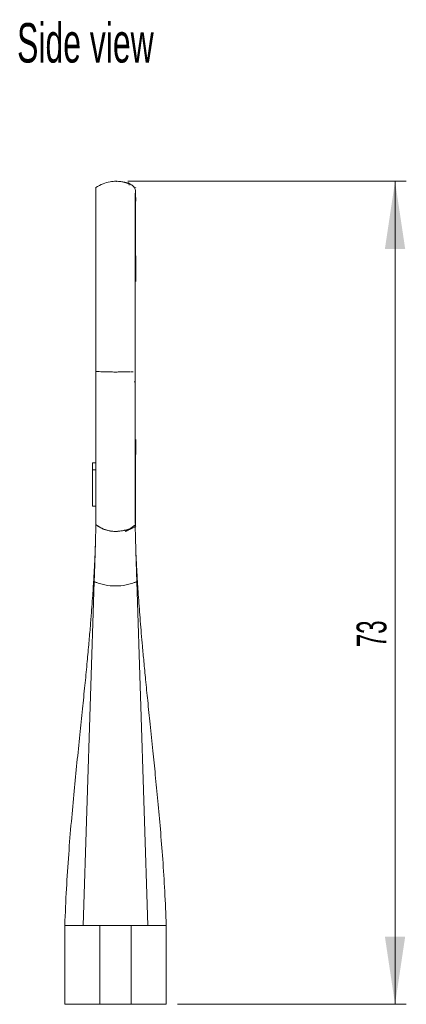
# Model space of a CAD drawing. Header units: millimetres. Extents: x 51 to 216, y 53 to 199.
# Tile 2 of 2: x 181 to 216, y 67 to 154. Entities that reach past the tile are written whole.
import ezdxf

# ---------------------------------------------------------------- set-up
doc = ezdxf.new("R2010")
doc.units = ezdxf.units.MM
doc.header["$PDSIZE"] = -1
doc.linetypes.add('PHANTOM', pattern=[12.7, 6.35, -1.27, 1.27, -1.27, 1.27, -1.27])
doc.styles.add('SLDTEXTSTYLE0', font='TXT', dxfattribs={"width": 0.605})
doc.dimstyles.new('SLDDIMSTYLE2', dxfattribs={"dimtxt": 2.568319, "dimasz": 6, "dimexe": 0, "dimexo": 0.0625, "dimgap": 0.64208, "dimtad": 1, "dimrnd": 1e-09, "dimzin": 12, "dimdsep": 46, "dimtxsty": 'SLDTEXTSTYLE0', "dimsah": 1, "dimcen": 0.09, "dimadec": 0, "dimazin": 3, "dimtfac": 1, "dimtofl": 0, "dimtmove": 0, "dimatfit": 3, "dimfxl": 1, "dimfrac": 2, "dimtolj": 1, "dimtzin": 12, "dimarcsym": 0})

# ---------------------------------------------------------------- blocks, each defined once
blk = doc.blocks.new('*D4')
at = {"color": 7, "linetype": 'Continuous', "lineweight": 0}
for p, q in [((191.063, 140.087), (215.784, 140.087)), ((214.784, 140.087), (214.784, 67.087)), ((195.482, 67.087), (215.784, 67.087))]:
    blk.add_line(p, q, dxfattribs=at)
for points in [[(214.784, 140.087), (213.884, 134.087), (215.684, 134.087)], [(214.784, 67.087), (215.684, 73.087), (213.884, 73.087)]]:
    blk.add_solid(points, dxfattribs=at)
at = {"color": 7, "linetype": 'Continuous', "lineweight": 0, "insert": (211.373, 98.753, 0.1), "char_height": 2.6458, "attachment_point": 1, "rotation": 90, "style": 'SLDTEXTSTYLE0'}
blk.add_mtext('73', dxfattribs=at)

msp = doc.modelspace()

# ---------------------------------------------------------------- linework, layer by layer
at = {"color": 7, "linetype": 'Continuous', "lineweight": 0}
for p, q in [((191.352, 139.809), (191.061, 139.986)), ((191.781, 139.499), (191.749, 139.523)), ((188.232, 122.535), (188.232, 109.635)), ((187.932, 115.117), (187.932, 114.476)), ((188.232, 115.117), (187.932, 115.117)), ((188.232, 114.476), (187.932, 114.476)), ((187.932, 114.476), (187.932, 111.267)), ((188.232, 111.267), (187.932, 111.267)), ((191.732, 109.571), (191.732, 109.311)), ((191.757, 109.51), (191.757, 109.631)), ((187.119, 74.087), (188.092, 104.576)), ((191.872, 104.576), (192.844, 74.087)), ((185.482, 74.089), (185.482, 67.085)), ((188.582, 74.087), (188.582, 67.087)), ((191.382, 74.087), (188.582, 74.087)), ((191.382, 67.087), (191.382, 74.087)), ((194.482, 67.085), (194.482, 74.089)), ((191.382, 67.087), (188.582, 67.087))]:
    msp.add_line(p, q, dxfattribs=at)
for points, knots in [([(191.768, 139.137), (191.76, 139.222), (191.745, 139.383), (191.625, 139.576), (191.471, 139.72), (191.303, 139.821), (191.154, 139.885), (191.031, 139.925), (190.955, 139.947), (190.896, 139.962), (190.863, 139.971), (190.837, 139.977), (190.794, 139.987), (190.727, 140.002), (190.609, 140.026), (190.379, 140.065), (189.995, 140.101), (189.457, 140.057), (188.835, 139.887), (188.442, 139.647), (188.232, 139.518)], [0, 0, 0, 0, 0.170415, 0.32383, 0.45214, 0.554751, 0.631246, 0.665728, 0.690034, 0.698483, 0.704627, 0.706953, 0.708907, 0.719472, 0.728786, 0.747693, 0.794639, 0.852445, 0.920932, 1, 1, 1, 1]), ([(191.19, 139.744), (191.175, 139.818), (191.146, 139.963), (191.121, 139.945), (191.109, 139.936)], [0, 0, 0, 0, 0.513768, 1, 1, 1, 1]), ([(188.232, 122.358), (188.232, 122.511), (188.232, 123.144), (188.232, 124.294), (188.232, 125.775), (188.232, 127.226), (188.232, 128.632), (188.232, 129.965), (188.232, 131.233), (188.232, 132.555), (188.232, 133.892), (188.232, 135.185), (188.232, 136.317), (188.232, 137.291), (188.232, 138.098), (188.232, 138.734), (188.232, 139.185), (188.232, 139.465), (188.232, 139.5), (188.232, 139.517)], [0, 0, 0, 0, 0.014012, 0.058123, 0.102242, 0.147126, 0.191511, 0.237322, 0.283371, 0.33111, 0.396192, 0.464014, 0.534859, 0.607822, 0.683483, 0.760897, 0.839804, 0.920196, 1, 1, 1, 1]), ([(191.732, 139.017), (191.732, 138.986), (191.732, 138.878), (191.732, 138.626), (191.732, 138.259), (191.732, 137.777), (191.732, 137.154), (191.732, 136.351), (191.732, 135.402), (191.732, 134.424), (191.732, 133.334), (191.732, 132.356), (191.732, 131.361), (191.732, 130.518), (191.732, 129.587), (191.732, 128.562), (191.732, 127.592), (191.732, 126.683), (191.732, 125.843), (191.732, 124.986), (191.732, 124.137), (191.732, 123.307), (191.732, 122.47), (191.732, 121.623), (191.732, 120.756), (191.732, 119.911), (191.732, 119.016), (191.732, 118.091), (191.732, 117.145), (191.732, 116.252), (191.732, 115.374), (191.732, 114.523), (191.732, 113.708), (191.732, 112.961), (191.732, 112.19), (191.732, 111.428), (191.732, 110.706), (191.732, 110.128), (191.732, 109.843), (191.732, 109.716)], [0, 0, 0, 0, 0.012371, 0.043706, 0.075221, 0.1068, 0.147873, 0.189129, 0.23108, 0.273348, 0.300376, 0.341243, 0.362009, 0.382773, 0.407239, 0.430909, 0.454574, 0.472274, 0.489973, 0.50798, 0.525986, 0.542748, 0.55961, 0.578224, 0.596829, 0.615718, 0.634608, 0.658584, 0.682564, 0.70696, 0.731359, 0.759376, 0.787551, 0.81614, 0.84484, 0.885262, 0.925888, 0.967058, 1, 1, 1, 1]), ([(191.77, 131.182), (191.77, 131.193), (191.77, 131.591), (191.77, 132.329), (191.769, 133.406), (191.768, 134.444), (191.767, 135.442), (191.766, 136.38), (191.765, 137.244), (191.765, 138.013), (191.764, 138.678), (191.764, 138.985), (191.764, 139.143)], [0, 0, 0, 0, 0.002163, 0.082123, 0.168744, 0.262527, 0.36402, 0.473751, 0.592106, 0.719287, 0.855302, 1, 1, 1, 1]), ([(191.765, 137.689), (191.766, 137.836), (191.768, 138.151), (191.77, 138.469), (191.77, 138.619), (191.77, 138.655)], [0, 0, 0, 0, 0.39897, 0.857342, 1, 1, 1, 1]), ([(191.247, 123.172), (191.244, 123.173), (191.217, 123.184), (191.152, 123.18), (191.027, 123.18), (190.716, 123.172), (190.308, 123.167), (189.804, 123.166), (189.331, 123.172), (188.777, 123.187), (188.423, 123.207), (188.232, 123.218)], [0, 0, 0, 0, 0.0026168, 0.0297132, 0.0629504, 0.1275414, 0.3349016, 0.454426, 0.6050066, 0.786945, 1, 1, 1, 1]), ([(191.558, 123.171), (191.552, 123.173), (191.523, 123.184), (191.436, 123.189), (191.358, 123.187), (191.303, 123.185)], [0, 0, 0, 0, 0.081988, 0.363079, 1, 1, 1, 1]), ([(191.634, 122.288), (191.638, 122.286), (191.644, 122.284), (191.65, 122.285), (191.652, 122.285)], [0, 0, 0, 0, 0.748918, 1, 1, 1, 1]), ([(191.757, 109.631), (191.757, 109.686), (191.757, 109.899), (191.758, 110.4), (191.759, 111.109), (191.761, 111.895), (191.763, 112.733), (191.765, 113.612), (191.767, 114.519), (191.768, 115.443), (191.77, 116.317), (191.77, 116.909), (191.77, 117.167)], [0, 0, 0, 0, 0.048994, 0.190275, 0.322351, 0.44531, 0.559401, 0.66501, 0.762624, 0.852759, 0.935866, 1, 1, 1, 1]), ([(188.232, 109.311), (188.231, 109.28), (188.23, 109.22), (188.227, 109.119), (188.225, 109.011), (188.222, 108.895), (188.219, 108.771), (188.215, 108.639), (188.209, 108.387), (188.199, 107.984), (188.183, 107.389), (188.163, 106.739), (188.145, 106.159), (188.129, 105.68), (188.116, 105.315), (188.104, 104.947), (188.096, 104.7), (188.092, 104.576)], [0, 0, 0, 0, 0.035478, 0.070963, 0.106516, 0.142198, 0.178068, 0.214183, 0.250602, 0.375451, 0.50055, 0.625715, 0.750405, 0.813317, 0.875675, 0.937796, 1, 1, 1, 1]), ([(191.742, 109.623), (191.701, 109.587), (191.621, 109.519), (191.497, 109.422), (191.378, 109.336), (191.265, 109.259), (191.159, 109.192), (191.06, 109.132), (190.994, 109.095), (190.957, 109.075), (190.943, 109.068), (190.927, 109.059), (190.91, 109.051), (190.894, 109.042), (190.884, 109.038), (190.873, 109.032), (190.895, 109.042), (190.911, 109.05), (190.959, 109.072), (191.019, 109.101), (191.102, 109.139), (191.201, 109.186), (191.314, 109.239), (191.435, 109.296), (191.551, 109.35), (191.66, 109.402), (191.718, 109.429), (191.789, 109.462), (191.673, 109.409), (191.59, 109.377), (191.373, 109.294), (191.117, 109.211), (190.903, 109.155), (190.772, 109.126), (190.743, 109.119), (190.719, 109.114), (190.702, 109.11), (190.694, 109.108), (190.69, 109.107), (190.687, 109.107), (190.686, 109.107), (190.686, 109.106), (190.686, 109.106), (190.584, 109.085), (190.35, 109.046), (189.921, 109.016), (189.472, 109.062), (189.115, 109.159), (188.902, 109.239), (188.759, 109.303), (188.62, 109.375), (188.485, 109.454), (188.355, 109.54), (188.273, 109.603), (188.232, 109.635)], [0, 0, 0, 0, 0.028402, 0.055885, 0.082076, 0.104779, 0.126866, 0.147248, 0.164523, 0.166386, 0.169071, 0.172332, 0.175822, 0.179076, 0.181497, 0.182333, 0.183926, 0.188564, 0.196711, 0.208645, 0.224391, 0.243647, 0.265707, 0.289371, 0.312855, 0.333693, 0.34863, 0.353516, 0.362467, 0.385633, 0.422277, 0.471102, 0.53024, 0.535368, 0.540525, 0.545659, 0.548223, 0.549505, 0.550146, 0.550467, 0.550627, 0.550707, 0.550747, 0.550787, 0.604619, 0.673085, 0.773079, 0.836965, 0.864004, 0.891037, 0.91811, 0.945265, 0.972548, 1, 1, 1, 1]), ([(188.232, 109.635), (188.268, 109.607), (188.342, 109.55), (188.465, 109.468), (188.602, 109.387), (188.754, 109.309), (188.921, 109.235), (189.103, 109.168), (189.302, 109.111), (189.515, 109.066), (189.744, 109.037), (190.019, 109.024), (190.311, 109.043), (190.578, 109.084), (190.782, 109.126), (190.891, 109.155), (190.944, 109.169)], [0, 0, 0, 0, 0.048137, 0.100019, 0.155776, 0.215504, 0.279272, 0.347126, 0.419092, 0.49519, 0.575446, 0.659916, 0.782797, 0.881711, 0.942619, 1, 1, 1, 1]), ([(188.232, 109.311), (188.232, 109.339), (188.232, 109.394), (188.232, 109.467), (188.232, 109.532), (188.232, 109.589), (188.232, 109.619), (188.232, 109.635)], [0, 0, 0, 0, 0.204014, 0.405669, 0.605311, 0.8033, 1, 1, 1, 1]), ([(191.732, 109.311), (191.733, 109.281), (191.734, 109.22), (191.737, 109.12), (191.739, 109.012), (191.742, 108.897), (191.745, 108.773), (191.748, 108.642), (191.755, 108.391), (191.765, 107.989), (191.781, 107.394), (191.8, 106.744), (191.819, 106.164), (191.835, 105.684), (191.847, 105.318), (191.86, 104.948), (191.868, 104.7), (191.872, 104.576)], [0, 0, 0, 0, 0.0353452, 0.0706984, 0.1061198, 0.1416693, 0.1774056, 0.2133863, 0.2496674, 0.3744813, 0.4995493, 0.6247498, 0.7494771, 0.8126258, 0.8752144, 0.9375649, 1, 1, 1, 1]), ([(188.193, 107.78), (188.191, 107.711), (188.187, 107.561), (188.179, 107.315), (188.17, 107.075), (188.16, 106.869), (188.152, 106.686), (188.145, 106.544), (188.137, 106.378), (188.126, 106.16), (188.11, 105.867), (188.089, 105.473), (188.064, 105.038), (188.03, 104.475), (187.983, 103.746), (187.918, 102.809), (187.835, 101.7), (187.73, 100.395), (187.6, 98.895), (187.443, 97.199), (187.258, 95.307), (187.045, 93.219), (186.808, 90.934), (186.558, 88.503), (186.302, 85.934), (186.051, 83.231), (185.816, 80.348), (185.608, 77.28), (185.525, 75.172), (185.482, 74.087)], [0, 0, 0, 0, 0.02694, 0.058701, 0.084696, 0.105028, 0.114962, 0.122886, 0.12911, 0.134949, 0.146594, 0.158426, 0.170704, 0.183658, 0.204756, 0.229131, 0.25878, 0.29377, 0.333905, 0.379327, 0.430037, 0.486035, 0.547327, 0.613919, 0.681573, 0.753966, 0.831129, 0.913113, 1, 1, 1, 1]), ([(194.482, 74.087), (194.443, 75.096), (194.366, 77.055), (194.18, 79.901), (193.97, 82.568), (193.745, 85.06), (193.52, 87.377), (193.289, 89.646), (193.061, 91.843), (192.844, 93.943), (192.658, 95.798), (192.502, 97.407), (192.375, 98.78), (192.27, 99.98), (192.178, 101.078), (192.095, 102.137), (192.02, 103.165), (191.968, 103.943), (191.934, 104.477), (191.916, 104.78), (191.898, 105.076), (191.882, 105.356), (191.867, 105.621), (191.853, 105.872), (191.84, 106.112), (191.825, 106.401), (191.809, 106.724), (191.793, 107.078), (191.781, 107.406), (191.776, 107.59), (191.774, 107.667)], [0, 0, 0, 0, 0.081362, 0.157929, 0.229774, 0.296942, 0.359459, 0.417342, 0.480697, 0.537402, 0.587461, 0.630876, 0.667646, 0.698537, 0.727904, 0.756434, 0.784128, 0.810986, 0.819209, 0.827301, 0.835322, 0.843714, 0.852893, 0.863189, 0.874843, 0.888028, 0.912592, 0.941696, 0.975504, 1, 1, 1, 1]), ([(188.092, 104.576), (188.114, 104.568), (188.131, 104.56), (188.171, 104.545), (188.23, 104.522), (188.368, 104.471), (188.487, 104.432), (188.724, 104.359), (188.882, 104.319), (189.354, 104.222), (189.668, 104.19), (190.296, 104.19), (190.613, 104.223), (191.085, 104.32), (191.242, 104.36), (191.478, 104.432), (191.556, 104.458), (191.675, 104.5), (191.734, 104.522), (191.793, 104.545), (191.832, 104.56), (191.851, 104.568), (191.872, 104.576)], [0, 0, 0, 0, 0.015625, 0.015625, 0.03125, 0.0625, 0.125, 0.125, 0.25, 0.25, 0.5, 0.5, 0.75, 0.75, 0.875, 0.875, 0.9375, 0.9375, 0.96875, 0.984375, 0.984375, 1, 1, 1, 1]), ([(187.119, 74.087), (186.878, 74.087), (186.394, 74.087), (185.883, 74.087), (185.545, 74.087), (185.503, 74.087), (185.482, 74.087)], [0, 0, 0, 0, 0.250027, 0.500055, 0.750082, 1, 1, 1, 1]), ([(192.844, 74.087), (193.354, 74.087), (194.186, 74.087), (194.482, 74.087), (194.482, 74.087)], [0.4999999, 0.4999999, 0.4999999, 0.4999999, 0.7497905, 0.9997905, 0.9997905, 0.9997905, 0.9997905]), ([(188.582, 67.087), (188.52, 67.087), (188.395, 67.087), (188.213, 67.087), (188.034, 67.087), (187.859, 67.087), (187.688, 67.087), (187.522, 67.087), (187.214, 67.087), (186.794, 67.087), (186.323, 67.087), (185.945, 67.087), (185.72, 67.087), (185.595, 67.087), (185.53, 67.087), (185.489, 67.087), (185.484, 67.087), (185.482, 67.087)], [0, 0, 0, 0, 0.035011, 0.069852, 0.104589, 0.139288, 0.174017, 0.208843, 0.243831, 0.371878, 0.500019, 0.628065, 0.756207, 0.817299, 0.878056, 0.938837, 1, 1, 1, 1]), ([(191.382, 67.087), (191.829, 67.087), (192.253, 67.087), (193.013, 67.087), (193.349, 67.087), (193.902, 67.087), (194.117, 67.087), (194.408, 67.087), (194.482, 67.087), (194.482, 67.087)], [0, 0, 0, 0, 0.25, 0.25, 0.5, 0.5, 0.75, 0.75, 1, 1, 1, 1])]:
    msp.add_open_spline(points, degree=3, knots=knots, dxfattribs=at)
for points in [[(188.582, 74.087), (188.05, 74.087), (187.551, 74.087), (187.119, 74.087)], [(192.844, 74.087), (192.413, 74.087), (191.914, 74.087), (191.382, 74.087)]]:
    msp.add_open_spline(points, degree=3, dxfattribs=at)
at = {"color": 7, "linetype": 'PHANTOM', "lineweight": 0}
msp.add_point((190.063, 140.087), dxfattribs=at)

# ---------------------------------------------------------------- texts
at = {"color": 7, "linetype": 'Continuous', "lineweight": 0, "insert": (181.249, 154.114), "char_height": 3.5, "attachment_point": 1, "style": 'SLDTEXTSTYLE0'}
msp.add_mtext('Side view', dxfattribs=at)

# ---------------------------------------------------------------- dimensions: what is measured, and where the dimension line sits
at = {"color": 7, "linetype": 'Continuous', "lineweight": 0}
dim = msp.add_linear_dim(base=(214.784, 67.087), p1=(190.063, 140.087), p2=(194.482, 67.087), angle=90, dimstyle='SLDDIMSTYLE2', dxfattribs=at)
dim.commit()
dim.dimension.update_dxf_attribs({"geometry": '*D4', "text_midpoint": (214.784, 101.889), "dimtype": 160})

doc.saveas('drawing.dxf')
